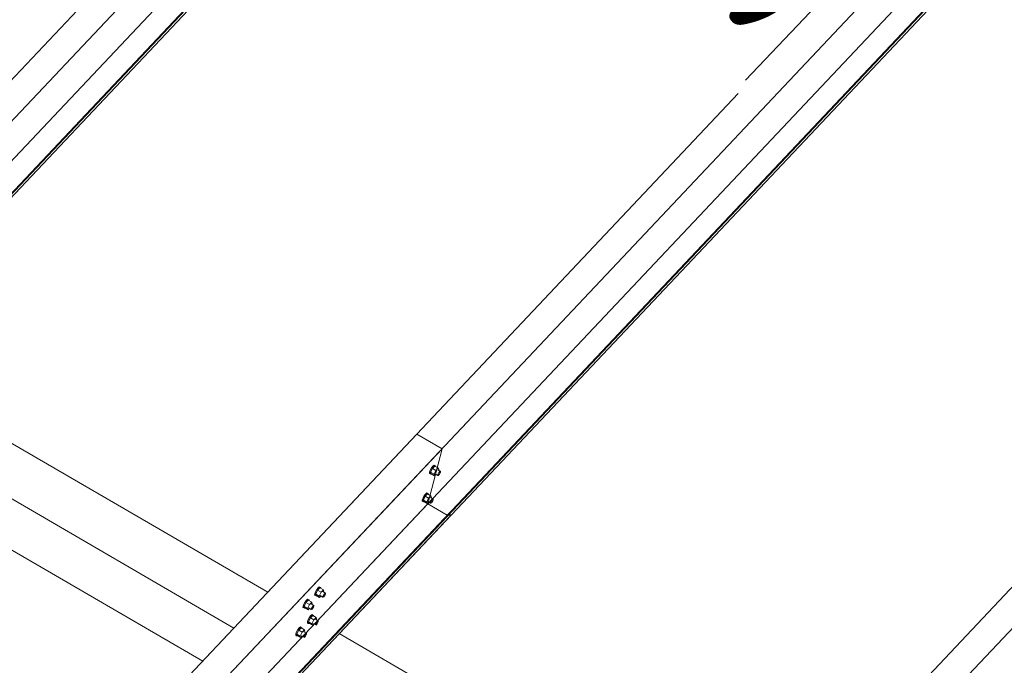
# Model space of a CAD drawing. Header units: millimetres. Extents: x -681 to 506, y -45 to 794.
# Tile 71 of 256: x -385 to -359, y 320 to 337. Entities that reach past the tile are written whole.
import ezdxf

# ---------------------------------------------------------------- set-up
doc = ezdxf.new("R2010")
doc.units = ezdxf.units.MM
doc.header["$LTSCALE"] = 0.6
doc.linetypes.add('XKITLINE00', pattern=[0])
for name, color, linetype, lineweight in [('Bolt', 7, 'Continuous', 0), ('Part', 2, 'Continuous', 0), ('PartMark', 3, 'Continuous', 0)]:
    doc.layers.add(name, color=color, linetype=linetype, lineweight=lineweight)
doc.styles.add('ISOCPEUR', font='ISOCPEUR.TTF')

msp = doc.modelspace()

# ---------------------------------------------------------------- linework, layer by layer
at = {"layer": 'Bolt', "color": 3, "linetype": 'XKITLINE00', "lineweight": 0}
for p, q in [((-374.26, 325.217), (-374.281, 325.162)), ((-374.226, 325.278), (-374.26, 325.217)), ((-374.257, 325.149), (-374.236, 325.204)), ((-374.201, 325.26), (-374.251, 325.155)), ((-374.236, 325.204), (-374.202, 325.264)), ((-374.188, 325.326), (-374.226, 325.278)), ((-374.202, 325.264), (-374.165, 325.313)), ((-374.138, 325.327), (-374.201, 325.26)), ((-374.108, 325.206), (-374.201, 325.26)), ((-374.156, 325.351), (-374.188, 325.326)), ((-374.165, 325.313), (-374.133, 325.337)), ((-374.159, 325.101), (-374.108, 325.206)), ((-374.14, 325.344), (-374.156, 325.351)), ((-374.14, 325.344), (-374.116, 325.331)), ((-374.138, 325.327), (-374.045, 325.273)), ((-374.133, 325.337), (-374.116, 325.331)), ((-374.116, 325.331), (-374.118, 325.316)), ((-374.045, 325.273), (-374.108, 325.206)), ((-374.059, 325.223), (-373.985, 325.179)), ((-374.032, 325.235), (-374.045, 325.273)), ((-374.043, 325.213), (-374.032, 325.235)), ((-374.283, 325.127), (-374.281, 325.162)), ((-374.283, 325.127), (-374.26, 325.113)), ((-374.26, 325.113), (-374.257, 325.149)), ((-374.243, 325.107), (-374.26, 325.113)), ((-374.159, 325.101), (-374.251, 325.155)), ((-374.251, 325.155), (-374.239, 325.117)), ((-374.234, 325.114), (-374.243, 325.107)), ((-374.239, 325.117), (-374.146, 325.063)), ((-374.159, 325.101), (-374.146, 325.063)), ((-374.146, 325.063), (-374.11, 325.101)), ((-374.131, 325.114), (-374.057, 325.071)), ((-374.057, 325.071), (-374.056, 325.088)), ((-374.049, 325.067), (-374.057, 325.071)), ((-374.056, 325.088), (-374.045, 325.116)), ((-374.033, 325.08), (-374.049, 325.067)), ((-374.045, 325.116), (-374.028, 325.146)), ((-374.014, 325.104), (-374.033, 325.08)), ((-374.028, 325.146), (-374.009, 325.17)), ((-373.997, 325.134), (-374.014, 325.104)), ((-374.009, 325.17), (-373.993, 325.183)), ((-373.986, 325.162), (-373.997, 325.134)), ((-373.993, 325.183), (-373.985, 325.179)), ((-373.985, 325.179), (-373.986, 325.162)), ((-374.481, 324.371), (-374.478, 324.407)), ((-374.457, 324.462), (-374.478, 324.407)), ((-374.423, 324.522), (-374.457, 324.462)), ((-374.457, 324.358), (-374.455, 324.393)), ((-374.455, 324.393), (-374.434, 324.448)), ((-374.399, 324.505), (-374.449, 324.4)), ((-374.356, 324.346), (-374.449, 324.4)), ((-374.449, 324.4), (-374.436, 324.361)), ((-374.434, 324.448), (-374.4, 324.508)), ((-374.385, 324.571), (-374.423, 324.522)), ((-374.4, 324.508), (-374.362, 324.557)), ((-374.335, 324.572), (-374.399, 324.505)), ((-374.306, 324.451), (-374.399, 324.505)), ((-374.354, 324.595), (-374.385, 324.571)), ((-374.362, 324.557), (-374.331, 324.582)), ((-374.356, 324.346), (-374.306, 324.451)), ((-374.337, 324.589), (-374.354, 324.595)), ((-374.337, 324.589), (-374.314, 324.575)), ((-374.335, 324.572), (-374.242, 324.518)), ((-374.331, 324.582), (-374.314, 324.575)), ((-374.314, 324.575), (-374.315, 324.56)), ((-374.242, 324.518), (-374.306, 324.451)), ((-374.257, 324.467), (-374.183, 324.424)), ((-374.243, 324.36), (-374.226, 324.39)), ((-374.23, 324.48), (-374.242, 324.518)), ((-374.24, 324.457), (-374.23, 324.48)), ((-374.226, 324.39), (-374.207, 324.415)), ((-374.207, 324.415), (-374.191, 324.427)), ((-374.184, 324.406), (-374.194, 324.379)), ((-374.191, 324.427), (-374.183, 324.424)), ((-374.183, 324.424), (-374.184, 324.406)), ((-374.481, 324.371), (-374.457, 324.358)), ((-374.441, 324.351), (-374.457, 324.358)), ((-374.432, 324.359), (-374.441, 324.351)), ((-374.436, 324.361), (-374.343, 324.307)), ((-374.356, 324.346), (-374.343, 324.307)), ((-374.343, 324.307), (-374.307, 324.346)), ((-374.329, 324.358), (-374.254, 324.315)), ((-374.254, 324.315), (-374.253, 324.333)), ((-374.246, 324.312), (-374.254, 324.315)), ((-374.253, 324.333), (-374.243, 324.36)), ((-374.23, 324.324), (-374.246, 324.312)), ((-374.211, 324.349), (-374.23, 324.324)), ((-374.194, 324.379), (-374.211, 324.349)), ((-377.315, 322.014), (-377.353, 321.965)), ((-377.329, 321.952), (-377.292, 322)), ((-377.265, 322.015), (-377.328, 321.948)), ((-377.283, 322.038), (-377.315, 322.014)), ((-377.292, 322), (-377.26, 322.025)), ((-377.267, 322.032), (-377.283, 322.038)), ((-377.267, 322.032), (-377.244, 322.018)), ((-377.265, 322.015), (-377.172, 321.961)), ((-377.26, 322.025), (-377.244, 322.018)), ((-377.244, 322.018), (-377.245, 322.003)), ((-377.41, 321.814), (-377.408, 321.85)), ((-377.41, 321.814), (-377.387, 321.801)), ((-377.387, 321.905), (-377.408, 321.85)), ((-377.353, 321.965), (-377.387, 321.905)), ((-377.387, 321.801), (-377.384, 321.836)), ((-377.37, 321.795), (-377.387, 321.801)), ((-377.384, 321.836), (-377.363, 321.892)), ((-377.328, 321.948), (-377.379, 321.843)), ((-377.286, 321.789), (-377.379, 321.843)), ((-377.379, 321.843), (-377.366, 321.804)), ((-377.361, 321.802), (-377.37, 321.795)), ((-377.366, 321.804), (-377.273, 321.751)), ((-377.363, 321.892), (-377.329, 321.952)), ((-377.235, 321.894), (-377.328, 321.948)), ((-377.286, 321.789), (-377.235, 321.894)), ((-377.286, 321.789), (-377.273, 321.751)), ((-377.273, 321.751), (-377.237, 321.789)), ((-377.258, 321.801), (-377.184, 321.758)), ((-377.172, 321.961), (-377.235, 321.894)), ((-377.186, 321.91), (-377.112, 321.867)), ((-377.184, 321.758), (-377.183, 321.776)), ((-377.176, 321.755), (-377.184, 321.758)), ((-377.183, 321.776), (-377.172, 321.804)), ((-377.16, 321.767), (-377.176, 321.755)), ((-377.159, 321.923), (-377.172, 321.961)), ((-377.172, 321.804), (-377.155, 321.834)), ((-377.17, 321.9), (-377.159, 321.923)), ((-377.141, 321.792), (-377.16, 321.767)), ((-377.155, 321.834), (-377.136, 321.858)), ((-377.124, 321.822), (-377.141, 321.792)), ((-377.136, 321.858), (-377.12, 321.87)), ((-377.113, 321.849), (-377.124, 321.822)), ((-377.12, 321.87), (-377.112, 321.867)), ((-377.112, 321.867), (-377.113, 321.849)), ((-377.727, 321.479), (-377.725, 321.514)), ((-377.727, 321.479), (-377.704, 321.465)), ((-377.704, 321.569), (-377.725, 321.514)), ((-377.67, 321.629), (-377.704, 321.569)), ((-377.704, 321.465), (-377.701, 321.501)), ((-377.687, 321.459), (-377.704, 321.465)), ((-377.701, 321.501), (-377.68, 321.556)), ((-377.645, 321.612), (-377.696, 321.507)), ((-377.603, 321.453), (-377.696, 321.507)), ((-377.696, 321.507), (-377.683, 321.469)), ((-377.678, 321.466), (-377.687, 321.459)), ((-377.683, 321.469), (-377.59, 321.415)), ((-377.68, 321.556), (-377.646, 321.616)), ((-377.632, 321.678), (-377.67, 321.629)), ((-377.646, 321.616), (-377.609, 321.665)), ((-377.582, 321.679), (-377.645, 321.612)), ((-377.552, 321.558), (-377.645, 321.612)), ((-377.6, 321.703), (-377.632, 321.678)), ((-377.609, 321.665), (-377.577, 321.689)), ((-377.603, 321.453), (-377.552, 321.558)), ((-377.603, 321.453), (-377.59, 321.415)), ((-377.584, 321.696), (-377.6, 321.703)), ((-377.59, 321.415), (-377.554, 321.453)), ((-377.584, 321.696), (-377.561, 321.683)), ((-377.582, 321.679), (-377.489, 321.625)), ((-377.577, 321.689), (-377.561, 321.683)), ((-377.575, 321.466), (-377.501, 321.422)), ((-377.561, 321.683), (-377.562, 321.667)), ((-377.489, 321.625), (-377.552, 321.558)), ((-377.504, 321.574), (-377.429, 321.531)), ((-377.5, 321.44), (-377.489, 321.468)), ((-377.476, 321.587), (-377.489, 321.625)), ((-377.489, 321.468), (-377.472, 321.498)), ((-377.487, 321.565), (-377.476, 321.587)), ((-377.458, 321.456), (-377.477, 321.431)), ((-377.472, 321.498), (-377.453, 321.522)), ((-377.441, 321.486), (-377.458, 321.456)), ((-377.453, 321.522), (-377.438, 321.534)), ((-377.43, 321.513), (-377.441, 321.486)), ((-377.438, 321.534), (-377.429, 321.531)), ((-377.429, 321.531), (-377.43, 321.513)), ((-377.55, 321.21), (-377.584, 321.15)), ((-377.526, 321.192), (-377.576, 321.087)), ((-377.561, 321.136), (-377.527, 321.196)), ((-377.512, 321.258), (-377.55, 321.21)), ((-377.527, 321.196), (-377.489, 321.245)), ((-377.462, 321.259), (-377.526, 321.192)), ((-377.433, 321.139), (-377.526, 321.192)), ((-377.481, 321.283), (-377.512, 321.258)), ((-377.501, 321.422), (-377.5, 321.44)), ((-377.493, 321.419), (-377.501, 321.422)), ((-377.477, 321.431), (-377.493, 321.419)), ((-377.489, 321.245), (-377.458, 321.269)), ((-377.464, 321.276), (-377.481, 321.283)), ((-377.464, 321.276), (-377.441, 321.263)), ((-377.462, 321.259), (-377.369, 321.206)), ((-377.458, 321.269), (-377.441, 321.263)), ((-377.441, 321.263), (-377.442, 321.248)), ((-377.369, 321.206), (-377.433, 321.139)), ((-377.357, 321.167), (-377.369, 321.206)), ((-377.829, 320.923), (-377.867, 320.874)), ((-377.844, 320.86), (-377.806, 320.909)), ((-377.779, 320.924), (-377.843, 320.857)), ((-377.798, 320.947), (-377.829, 320.923)), ((-377.806, 320.909), (-377.775, 320.934)), ((-377.781, 320.941), (-377.798, 320.947)), ((-377.781, 320.941), (-377.758, 320.927)), ((-377.779, 320.924), (-377.687, 320.87)), ((-377.775, 320.934), (-377.758, 320.927)), ((-377.758, 320.927), (-377.759, 320.912)), ((-377.608, 321.059), (-377.605, 321.094)), ((-377.608, 321.059), (-377.585, 321.045)), ((-377.584, 321.15), (-377.605, 321.094)), ((-377.585, 321.045), (-377.582, 321.081)), ((-377.568, 321.039), (-377.585, 321.045)), ((-377.582, 321.081), (-377.561, 321.136)), ((-377.483, 321.033), (-377.576, 321.087)), ((-377.576, 321.087), (-377.563, 321.049)), ((-377.559, 321.046), (-377.568, 321.039)), ((-377.563, 321.049), (-377.47, 320.995)), ((-377.483, 321.033), (-377.433, 321.139)), ((-377.483, 321.033), (-377.47, 320.995)), ((-377.47, 320.995), (-377.434, 321.033)), ((-377.456, 321.046), (-377.381, 321.003)), ((-377.384, 321.155), (-377.31, 321.111)), ((-377.381, 321.003), (-377.38, 321.02)), ((-377.373, 321), (-377.381, 321.003)), ((-377.38, 321.02), (-377.37, 321.048)), ((-377.357, 321.012), (-377.373, 321)), ((-377.37, 321.048), (-377.353, 321.078)), ((-377.367, 321.145), (-377.357, 321.167)), ((-377.338, 321.036), (-377.357, 321.012)), ((-377.353, 321.078), (-377.334, 321.102)), ((-377.322, 321.066), (-377.338, 321.036)), ((-377.334, 321.102), (-377.318, 321.115)), ((-377.311, 321.094), (-377.322, 321.066)), ((-377.318, 321.115), (-377.31, 321.111)), ((-377.31, 321.111), (-377.311, 321.094)), ((-377.925, 320.723), (-377.922, 320.759)), ((-377.925, 320.723), (-377.902, 320.71)), ((-377.901, 320.814), (-377.922, 320.759)), ((-377.902, 320.71), (-377.899, 320.745)), ((-377.885, 320.703), (-377.902, 320.71)), ((-377.867, 320.874), (-377.901, 320.814)), ((-377.899, 320.745), (-377.878, 320.8)), ((-377.843, 320.857), (-377.893, 320.751)), ((-377.8, 320.697), (-377.893, 320.751)), ((-377.893, 320.751), (-377.88, 320.713)), ((-377.876, 320.71), (-377.885, 320.703)), ((-377.88, 320.713), (-377.787, 320.659)), ((-377.878, 320.8), (-377.844, 320.86)), ((-377.75, 320.803), (-377.843, 320.857)), ((-377.8, 320.697), (-377.75, 320.803)), ((-377.8, 320.697), (-377.787, 320.659)), ((-377.787, 320.659), (-377.751, 320.697)), ((-377.773, 320.71), (-377.698, 320.667)), ((-377.687, 320.87), (-377.75, 320.803)), ((-377.701, 320.819), (-377.627, 320.776)), ((-377.698, 320.667), (-377.697, 320.685)), ((-377.69, 320.664), (-377.698, 320.667)), ((-377.697, 320.685), (-377.687, 320.712)), ((-377.674, 320.676), (-377.69, 320.664)), ((-377.674, 320.831), (-377.687, 320.87)), ((-377.687, 320.712), (-377.67, 320.742)), ((-377.684, 320.809), (-377.674, 320.831)), ((-377.656, 320.7), (-377.674, 320.676)), ((-377.67, 320.742), (-377.651, 320.767)), ((-377.639, 320.73), (-377.656, 320.7)), ((-377.651, 320.767), (-377.635, 320.779)), ((-377.628, 320.758), (-377.639, 320.73)), ((-377.635, 320.779), (-377.627, 320.776)), ((-377.627, 320.776), (-377.628, 320.758))]:
    msp.add_line(p, q, dxfattribs=at)
at = {"layer": 'Part', "color": 2, "linetype": 'XKITLINE00', "lineweight": 0}
for p, q in [((-393.865, 326.021), (-354.669, 367.541)), ((-355.06, 366.045), (-394.256, 324.525)), ((-393.665, 324.165), (-354.469, 365.684)), ((-354.458, 365.808), (-393.654, 324.289)), ((-354.439, 365.798), (-393.636, 324.278)), ((-380.857, 318.47), (-341.661, 359.989)), ((-342.052, 358.493), (-381.248, 316.974)), ((-341.45, 358.257), (-380.646, 316.737)), ((-341.431, 358.246), (-380.627, 316.727)), ((-380.657, 316.613), (-341.461, 358.133)), ((-378.885, 343.016), (-394.552, 326.42)), ((-365.877, 335.464), (-381.544, 318.869)), ((-389.746, 328.317), (-378.686, 321.896)), ((-352.869, 327.913), (-368.536, 311.317)), ((-390.668, 327.34), (-379.608, 320.919)), ((-391.517, 326.44), (-380.457, 320.02)), ((-389.228, 310.73), (-374.627, 326.196)), ((-374.627, 326.196), (-373.94, 325.797)), ((-367.849, 310.918), (-353.411, 326.211)), ((-390.407, 308.353), (-373.94, 325.797)), ((-373.94, 325.797), (-374.331, 324.301)), ((-390.319, 307.365), (-374.331, 324.301)), ((-374.331, 324.301), (-373.798, 323.991)), ((-390.248, 306.566), (-373.729, 324.064)), ((-390.246, 306.538), (-373.71, 324.054)), ((-390.239, 306.463), (-373.74, 323.94)), ((-373.74, 323.94), (-373.71, 324.054)), ((-373.729, 324.064), (-373.71, 324.054)), ((-376.738, 320.765), (-365.678, 314.345))]:
    msp.add_line(p, q, dxfattribs=at)
at = {"layer": 'PartMark', "color": 1, "linetype": 'XKITLINE00', "lineweight": 0}
msp.add_line((-365.675, 335.824), (-358.362, 343.57), dxfattribs=at)

# ---------------------------------------------------------------- texts
at = {"layer": 'PartMark', "color": 1, "style": 'ISOCPEUR', "width": 0.85}
msp.add_text('S/5', height=5, rotation=46.6502, dxfattribs=at).set_placement((-365.7, 336.672))

doc.saveas('drawing.dxf')
